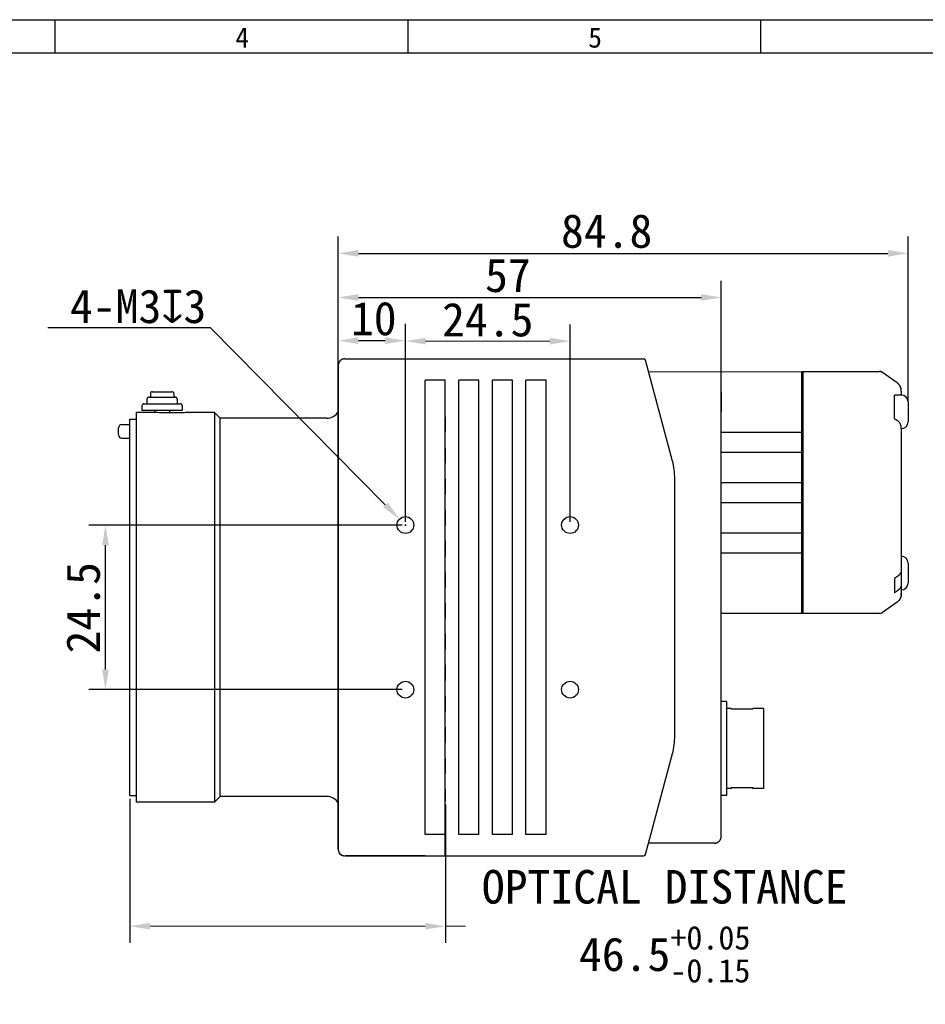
# Model space of a CAD drawing. Header units: millimetres. Extents: x 0 to 420, y 0 to 297.
# Tile 3 of 4: x 152 to 287, y 150 to 297. Entities that reach past the tile are written whole.
import ezdxf

# ---------------------------------------------------------------- set-up
doc = ezdxf.new("R2010")
doc.units = ezdxf.units.MM
doc.header["$LTSCALE"] = 23.1
doc.header["$PDMODE"] = 3
doc.header["$PDSIZE"] = 8
doc.linetypes.add('DASHED', pattern=[0.2, 0.1, -0.1])
doc.layers.get('0').update_dxf_attribs({"linetype": 'CONTINUOUS'})
doc.layers.get('Defpoints').update_dxf_attribs({"linetype": 'CONTINUOUS'})
doc.layers.add('00_COMPONENTS', color=7, linetype='CONTINUOUS')
doc.layers.add('51__DRAFT_DIMS', color=7, linetype='CONTINUOUS')
doc.styles.get("Standard").update_dxf_attribs({"font": 'simfang.ttf'})
doc.styles.add('TEXTSTYLE_3', font='simfang.ttf')
doc.dimstyles.new('DIMSTYLE_1', dxfattribs={"dimtxt": 5, "dimasz": 3, "dimexe": 2.5, "dimexo": 0.5, "dimgap": 0.75, "dimtad": 1, "dimdsep": 46, "dimtxsty": 'Standard', "dimblk": '_FILLED', "dimcen": 0.09, "dimazin": 2, "dimtp": 0.3, "dimtm": 0.3, "dimtfac": 1, "dimtofl": 0, "dimtmove": 0, "dimatfit": 3, "dimldrblk": '_FILLED', "dimfxl": 1, "dimtolj": 1, "dimarcsym": 0})
doc.dimstyles.new('DIMSTYLE_2', dxfattribs={"dimtxt": 5, "dimasz": 3, "dimexe": 2.5, "dimexo": 0.5, "dimgap": 0.75, "dimtad": 1, "dimdsep": 46, "dimtxsty": 'Standard', "dimblk": '_FILLED', "dimcen": 0.09, "dimclrt": 256, "dimazin": 2, "dimtp": 0.2, "dimtm": 0.2, "dimtfac": 1, "dimtofl": 0, "dimtmove": 0, "dimatfit": 3, "dimldrblk": '_FILLED', "dimfxl": 1, "dimtolj": 1, "dimarcsym": 0})
doc.dimstyles.new('DIMSTYLE_3', dxfattribs={"dimtxt": 5, "dimasz": 3, "dimexe": 2.5, "dimexo": 0.5, "dimtad": 1, "dimdsep": 46, "dimtxsty": 'Standard', "dimblk": '_FILLED', "dimcen": 0.09, "dimazin": 2, "dimtp": 0.1, "dimtm": 0.1, "dimtfac": 1, "dimtofl": 0, "dimtmove": 0, "dimatfit": 1, "dimldrblk": '_FILLED', "dimfxl": 1, "dimtolj": 1, "dimarcsym": 0})
doc.dimstyles.get("Standard").update_dxf_attribs({"dimtxt": 5, "dimasz": 3, "dimexe": 2.5, "dimexo": 0.5, "dimtad": 1, "dimdsep": 46, "dimtxsty": 'Standard', "dimblk": '_FILLED', "dimcen": 0.09, "dimclrd": 256, "dimazin": 2, "dimtol": 1, "dimtp": 0.01, "dimtm": 0.01, "dimtfac": 1, "dimtofl": 0, "dimtmove": 0, "dimatfit": 3, "dimldrblk": '_FILLED', "dimfxl": 1, "dimtfill": 1, "dimtfillclr": 256, "dimtolj": 1, "dimlwd": 18, "dimarcsym": 0})

# ---------------------------------------------------------------- blocks, each defined once
blk = doc.blocks.new('_FILLED')
at = {"color": 0, "linetype": 'ByBlock'}
blk.add_solid([(0, 0), (-1, 0.167), (-1, -0.167)], dxfattribs=at)
blk = doc.blocks.new('*D5')
at = {"layer": '51__DRAFT_DIMS', "color": 0, "lineweight": -2, "transparency": 16777216}
for p, q in [((209.11, 221.77), (162.48, 221.77)), ((164.98, 200.27), (164.98, 218.77)), ((209.11, 197.27), (162.48, 197.27))]:
    blk.add_line(p, q, dxfattribs=at)
at = {"layer": 'Defpoints', "color": 0, "transparency": 16777216}
for p in [(164.98, 221.77), (209.61, 221.77), (209.61, 197.27)]:
    blk.add_point(p, dxfattribs=at)
at = {"layer": '51__DRAFT_DIMS', "color": 0, "lineweight": -2, "transparency": 16777216, "xscale": 3, "yscale": 3, "zscale": 3}
for p, rotation in [((164.98, 221.77), 90), ((164.98, 197.27), 270)]:
    blk.add_blockref('_FILLED', p, dxfattribs=dict(at, rotation=rotation))
at = {"layer": '51__DRAFT_DIMS', "transparency": 16777216, "insert": (159.14, 209.46), "char_height": 5, "attachment_point": 2, "rotation": 90}
blk.add_mtext('\\A1;24.5', dxfattribs=at)
blk = doc.blocks.new('*D6')
at = {"layer": '51__DRAFT_DIMS', "color": 0, "lineweight": -2, "transparency": 16777216}
for p, q in [((180.61, 251.11), (156.41, 251.11)), ((206.62, 224.8), (180.61, 251.11)), ((209.52, 221.77), (209.7, 221.77)), ((209.61, 221.68), (209.61, 221.86))]:
    blk.add_line(p, q, dxfattribs=at)
at = {"layer": 'Defpoints', "color": 0, "transparency": 16777216}
for p in [(208.73, 222.66), (210.48, 220.88)]:
    blk.add_point(p, dxfattribs=at)
at = {"layer": '51__DRAFT_DIMS', "color": 0, "lineweight": -2, "transparency": 16777216, "xscale": 3, "yscale": 3, "zscale": 3, "rotation": 314.6733683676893}
blk.add_blockref('_FILLED', (208.73, 222.66), dxfattribs=at)
at = {"layer": '51__DRAFT_DIMS', "color": 0, "transparency": 16777216, "insert": (179.98, 256.84), "char_height": 5, "attachment_point": 3}
blk.add_mtext('\\A1;4-M3{\\fgdt|b0|i0|c134|p2;x}3', dxfattribs=at)
blk = doc.blocks.new('*D7')
at = {"layer": '51__DRAFT_DIMS', "color": 0, "lineweight": -2, "transparency": 16777216}
for p, q in [((199.61, 241.52), (199.61, 251.72)), ((209.61, 222.27), (209.61, 251.72)), ((206.61, 249.22), (202.61, 249.22))]:
    blk.add_line(p, q, dxfattribs=at)
at = {"layer": 'Defpoints', "color": 0, "transparency": 16777216}
for p in [(199.61, 249.22), (199.61, 241.02), (209.61, 221.77)]:
    blk.add_point(p, dxfattribs=at)
at = {"layer": '51__DRAFT_DIMS', "color": 0, "lineweight": -2, "transparency": 16777216, "xscale": 3, "yscale": 3, "zscale": 3, "rotation": 180}
blk.add_blockref('_FILLED', (199.61, 249.22), dxfattribs=at)
at = {"layer": '51__DRAFT_DIMS', "color": 0, "lineweight": -2, "transparency": 16777216, "xscale": 3, "yscale": 3, "zscale": 3}
blk.add_blockref('_FILLED', (209.61, 249.22), dxfattribs=at)
at = {"layer": '51__DRAFT_DIMS', "transparency": 16777216, "insert": (204.9, 255.03), "char_height": 5, "attachment_point": 2}
blk.add_mtext('\\A1;10', dxfattribs=at)
blk = doc.blocks.new('*D8')
at = {"layer": '51__DRAFT_DIMS', "color": 0, "lineweight": -2, "transparency": 16777216}
for p, q in [((199.61, 231.28), (199.61, 264.72)), ((284.4, 240.15), (284.4, 264.72)), ((202.61, 262.22), (281.4, 262.22))]:
    blk.add_line(p, q, dxfattribs=at)
at = {"layer": 'Defpoints', "color": 0, "transparency": 16777216}
for p in [(284.4, 262.22), (284.4, 239.65), (199.61, 230.78)]:
    blk.add_point(p, dxfattribs=at)
at = {"layer": '51__DRAFT_DIMS', "color": 0, "lineweight": -2, "transparency": 16777216, "xscale": 3, "yscale": 3, "zscale": 3, "rotation": 180}
blk.add_blockref('_FILLED', (199.61, 262.22), dxfattribs=at)
at = {"layer": '51__DRAFT_DIMS', "color": 0, "lineweight": -2, "transparency": 16777216, "xscale": 3, "yscale": 3, "zscale": 3}
blk.add_blockref('_FILLED', (284.4, 262.22), dxfattribs=at)
at = {"layer": '51__DRAFT_DIMS', "color": 0, "transparency": 16777216, "insert": (239.56, 268.05), "char_height": 5, "attachment_point": 2}
blk.add_mtext('\\A1;84.8', dxfattribs=at)
blk = doc.blocks.new('*D9')
at = {"layer": '51__DRAFT_DIMS', "color": 0, "lineweight": -2, "transparency": 16777216}
for p, q in [((199.61, 245.95), (199.61, 258.15)), ((256.6, 237.26), (256.6, 258.15)), ((202.61, 255.65), (253.6, 255.65))]:
    blk.add_line(p, q, dxfattribs=at)
at = {"layer": 'Defpoints', "color": 0, "transparency": 16777216}
for p in [(256.6, 255.65), (199.61, 245.45), (256.6, 236.76)]:
    blk.add_point(p, dxfattribs=at)
at = {"layer": '51__DRAFT_DIMS', "color": 0, "lineweight": -2, "transparency": 16777216, "xscale": 3, "yscale": 3, "zscale": 3, "rotation": 180}
blk.add_blockref('_FILLED', (199.61, 255.65), dxfattribs=at)
at = {"layer": '51__DRAFT_DIMS', "color": 0, "lineweight": -2, "transparency": 16777216, "xscale": 3, "yscale": 3, "zscale": 3}
blk.add_blockref('_FILLED', (256.6, 255.65), dxfattribs=at)
at = {"layer": '51__DRAFT_DIMS', "color": 0, "transparency": 16777216, "insert": (224.86, 261.46), "char_height": 5, "attachment_point": 2}
blk.add_mtext('\\A1;57', dxfattribs=at)
blk = doc.blocks.new('*D12')
at = {"color": 0, "lineweight": -2}
for p, q in [((168.61, 181.02), (168.61, 159.56)), ((215.55, 180.16), (215.55, 159.56))]:
    blk.add_line(p, q, dxfattribs=at)
at = {"lineweight": 18}
for p, q in [((171.61, 162.06), (212.55, 162.06)), ((215.55, 162.06), (218.55, 162.06))]:
    blk.add_line(p, q, dxfattribs=at)
at = {"layer": 'Defpoints', "color": 0}
for p in [(168.61, 181.52), (215.55, 180.66), (215.55, 162.06)]:
    blk.add_point(p, dxfattribs=at)
at = {"linetype": 'ByBlock', "lineweight": 18, "xscale": 3, "yscale": 3, "zscale": 3, "rotation": 180}
blk.add_blockref('_FILLED', (168.61, 162.06), dxfattribs=at)
at = {"linetype": 'ByBlock', "lineweight": 18, "xscale": 3, "yscale": 3, "zscale": 3}
blk.add_blockref('_FILLED', (215.55, 162.06), dxfattribs=at)
at = {"color": 0, "insert": (248.19, 162.06), "char_height": 5, "attachment_point": 5, "style": 'TEXTSTYLE_3', "bg_fill": 3, "box_fill_scale": 1.1, "bg_fill_color": 256, "bg_fill_true_color": 13158600, "bg_fill_transparency": 0}
blk.add_mtext('\\A1;OPTICAL DISTANCE\\P46.5{{\\H0.7x;\\S+0.05^ -0.15;}}', dxfattribs=at)
blk = doc.blocks.new('*D13')
at = {"color": 0, "lineweight": -2}
for p, q in [((209.61, 222.36), (209.61, 251.65)), ((234.11, 222.27), (234.11, 251.65))]:
    blk.add_line(p, q, dxfattribs=at)
at = {"lineweight": 18}
blk.add_line((212.61, 249.15), (231.11, 249.15), dxfattribs=at)
at = {"layer": 'Defpoints', "color": 0}
for p in [(234.11, 249.15), (209.61, 221.86), (234.11, 221.77)]:
    blk.add_point(p, dxfattribs=at)
at = {"linetype": 'ByBlock', "lineweight": 18, "xscale": 3, "yscale": 3, "zscale": 3, "rotation": 180}
blk.add_blockref('_FILLED', (209.61, 249.15), dxfattribs=at)
at = {"linetype": 'ByBlock', "lineweight": 18, "xscale": 3, "yscale": 3, "zscale": 3}
blk.add_blockref('_FILLED', (234.11, 249.15), dxfattribs=at)
at = {"color": 0, "insert": (221.86, 252.32), "char_height": 5, "attachment_point": 5, "bg_fill": 3, "box_fill_scale": 1.1, "bg_fill_color": 256, "bg_fill_true_color": 13158600, "bg_fill_transparency": 0}
blk.add_mtext('\\A1;24.5', dxfattribs=at)

msp = doc.modelspace()

# ---------------------------------------------------------------- linework, layer by layer
at = {"color": 7}
for p, q in [((0, 297), (420, 297)), ((157.49788, 291.99607), (157.49788, 296.996)), ((209.99717, 291.99607), (209.99717, 296.996)), ((262.49647, 291.99607), (262.49647, 296.996)), ((415, 292), (25, 292))]:
    msp.add_line(p, q, dxfattribs=at)
at = {"linetype": 'DASHED'}
msp.add_line((215.54591, 237.90176), (215.54591, 180.65742), dxfattribs=at)
at = {"layer": '00_COMPONENTS', "color": 7}
for p, q in [((200.01586, 246.33085), (200.00884, 246.32568)), ((200.02287, 246.33592), (200.01586, 246.33085)), ((200.0291, 246.34036), (200.02287, 246.33592)), ((200.03388, 246.34371), (200.0291, 246.34036)), ((200.03787, 246.34648), (200.03388, 246.34371)), ((200.04284, 246.34989), (200.03787, 246.34649)), ((200.59742, 246.52344), (200.50799, 246.51868)), ((200.60567, 246.52348), (245.04455, 246.52348)), ((200.6059, 246.52348), (200.60576, 246.52348)), ((249.35516, 231.29515), (245.33432, 246.30113)), ((199.60598, 245.53544), (199.60589, 245.52023)), ((199.60589, 245.52023), (199.60595, 245.48347)), ((199.60591, 173.53038), (199.60591, 245.52367)), ((199.60591, 245.51215), (199.60591, 245.45512)), ((199.60658, 245.56053), (199.60626, 245.5504)), ((215.54591, 243.32348), (212.54591, 243.32348)), ((220.54591, 243.32348), (217.54591, 243.32348)), ((225.54591, 243.32348), (222.54591, 243.32348)), ((230.54591, 243.32348), (227.54591, 243.32348)), ((245.84421, 244.60509), (268.59591, 244.62348)), ((256.5959, 243.5454), (256.5959, 243.62197)), ((256.59591, 241.68076), (256.59591, 243.62355)), ((268.59591, 244.42348), (268.79591, 244.62348)), ((268.59591, 208.62348), (268.59591, 244.62348)), ((268.79591, 244.62348), (280.14167, 244.62348)), ((268.79591, 208.62348), (268.79591, 244.62348)), ((282.77071, 242.94449), (280.6035, 244.47671)), ((283.38734, 241.86572), (283.37356, 241.97611)), ((283.39513, 241.73372), (283.38734, 241.86572)), ((171.15591, 240.52348), (171.15591, 239.82348)), ((171.45589, 240.82348), (175.35592, 240.82348)), ((171.65591, 241.32348), (171.65591, 240.82348)), ((171.95587, 241.62348), (174.85594, 241.62348)), ((175.15591, 241.32348), (175.15591, 240.82348)), ((175.65591, 240.52348), (175.65591, 239.82348)), ((256.59591, 241.62348), (256.59591, 238.637)), ((283.39591, 241.12348), (282.39591, 241.12348)), ((282.39591, 237.62482), (282.39591, 241.12348)), ((283.39578, 241.6937), (283.39513, 241.73372)), ((283.39591, 241.67886), (283.39591, 241.12348)), ((170.40591, 239.52348), (170.40591, 238.82348)), ((170.70591, 239.82348), (176.1059, 239.82348)), ((176.40591, 239.52348), (176.40591, 238.82348)), ((284.39591, 240.12348), (284.39591, 237.12348)), ((168.60591, 237.52348), (169.60591, 237.52348)), ((168.60591, 181.52371), (168.60591, 237.52325)), ((172.15591, 238.52348), (169.60591, 238.52348)), ((169.60591, 180.5235), (169.60591, 238.52346)), ((176.40587, 238.82348), (170.40594, 238.82348)), ((172.15594, 238.52348), (172.16254, 238.52321)), ((172.16252, 238.52321), (172.15594, 238.52348)), ((172.30591, 238.82348), (172.30591, 238.51743)), ((176.20591, 238.49653), (173.40591, 238.49653)), ((174.50591, 238.82348), (174.50591, 238.49653)), ((177.395, 238.52092), (177.45587, 238.52348)), ((181.20591, 238.52348), (177.45591, 238.52348)), ((181.20591, 238.52348), (181.20591, 180.52348)), ((182.05591, 237.67348), (181.20591, 238.52348)), ((182.05591, 181.37348), (182.05591, 237.67348)), ((197.90591, 237.67348), (182.05591, 237.67348)), ((256.59591, 180.49082), (256.59591, 238.55614)), ((282.39591, 237.62482), (282.73036, 237.38884)), ((166.90591, 235.22348), (166.90591, 236.22348)), ((167.40591, 236.72348), (168.60591, 236.72348)), ((283.39591, 236.13622), (283.39591, 211.5681)), ((167.40591, 234.72348), (168.60591, 234.72348)), ((256.59591, 235.62348), (268.59591, 235.62348)), ((256.59591, 232.62348), (268.59591, 232.62348)), ((249.69591, 190.34001), (249.69591, 228.70696)), ((256.59591, 228.12348), (268.59591, 228.12348)), ((256.59591, 225.12348), (268.59591, 225.12348)), ((256.59591, 220.62348), (268.59591, 220.62348)), ((256.59591, 217.62348), (268.59591, 217.62348)), ((284.39591, 216.12348), (284.39591, 213.12348)), ((282.81012, 214.09128), (282.39591, 213.79838)), ((282.81012, 214.09125), (282.39591, 213.79835)), ((282.39591, 213.79838), (282.39591, 211.67706)), ((282.81012, 211.96996), (282.39591, 211.67706)), ((282.81012, 211.96993), (282.39591, 211.67703)), ((282.77071, 210.30247), (280.6035, 208.77025)), ((268.59591, 208.62348), (256.59591, 208.62348)), ((268.59591, 208.82348), (268.79591, 208.62348)), ((280.14167, 208.62348), (268.79591, 208.62348)), ((257.39591, 195.52348), (256.59591, 195.52348)), ((257.39591, 195.52348), (257.39591, 181.52348)), ((258.09591, 194.47348), (257.39591, 194.47348)), ((258.09591, 194.47348), (258.09591, 194.36129)), ((261.29591, 194.36129), (258.09591, 194.36129)), ((262.89591, 194.47348), (261.29591, 194.47348)), ((261.29591, 194.36129), (261.29591, 194.47348)), ((262.89591, 194.47348), (262.89591, 182.57348)), ((258.09591, 182.57348), (257.39591, 182.57348)), ((258.09591, 182.68567), (261.29591, 182.68567)), ((258.09591, 182.68567), (258.09591, 182.57348)), ((261.29591, 182.57348), (261.29591, 182.68567)), ((262.89591, 182.57348), (261.29591, 182.57348)), ((168.60591, 181.52348), (169.60591, 181.52348)), ((181.20591, 180.52348), (169.60591, 180.52348)), ((182.05591, 181.37348), (181.20591, 180.52348)), ((197.90591, 181.37348), (182.05591, 181.37348)), ((257.39591, 181.52348), (256.59591, 181.52348)), ((256.59591, 175.42336), (256.59591, 180.41082)), ((215.54591, 172.52348), (215.54591, 175.82348)), ((255.59603, 174.42348), (245.79555, 174.42445)), ((255.59732, 174.42348), (255.64918, 174.4249)), ((199.60593, 173.58563), (199.60589, 173.52671)), ((199.60589, 173.52671), (199.60591, 173.5186)), ((199.60593, 173.53138), (199.6059, 173.53174)), ((199.6059, 173.52037), (199.60597, 173.51083)), ((199.60611, 173.50336), (199.60591, 173.52348)), ((200.24274, 172.59175), (200.32912, 172.56256)), ((200.32912, 172.56256), (200.41726, 172.54144)), ((200.38465, 172.54827), (200.38641, 172.54787)), ((200.41726, 172.54144), (200.50697, 172.52839)), ((212.54591, 172.52348), (200.60527, 172.52348)), ((215.54591, 172.52348), (217.54591, 172.52348)), ((220.54591, 172.52348), (222.54591, 172.52348)), ((225.54591, 172.52348), (227.54591, 172.52348))]:
    msp.add_line(p, q, dxfattribs=at)
for points in [[(200.151, 246.41407), (200.13972, 246.40822), (200.12856, 246.40225), (200.11751, 246.39616), (200.10657, 246.38995), (200.09574, 246.38362), (200.08502, 246.37717), (200.07442, 246.37061), (200.06393, 246.36394), (200.05356, 246.35716), (200.04331, 246.35028), (200.03317, 246.34329), (200.02315, 246.3362), (200.01325, 246.32901), (200.00347, 246.32172), (199.9938, 246.31433), (199.98426, 246.30685), (199.97484, 246.29928), (199.96554, 246.29163), (199.95636, 246.28388), (199.9473, 246.27605), (199.93837, 246.26814), (199.92956, 246.26014), (199.92087, 246.25207), (199.9123, 246.24392), (199.90386, 246.2357), (199.89554, 246.2274), (199.88735, 246.21903), (199.87928, 246.2106), (199.87133, 246.2021), (199.86351, 246.19353), (199.85581, 246.1849), (199.84824, 246.17621), (199.84079, 246.16747), (199.83347, 246.15866), (199.82626, 246.1498), (199.81919, 246.14089), (199.81224, 246.13193), (199.80541, 246.12292), (199.7987, 246.11386), (199.79212, 246.10475), (199.78567, 246.0956), (199.77933, 246.08641), (199.77312, 246.07718), (199.76703, 246.06791), (199.76107, 246.05861), (199.75522, 246.04927), (199.7495, 246.03989), (199.7439, 246.03049), (199.73842, 246.02105), (199.73306, 246.01159), (199.72782, 246.0021), (199.7227, 245.99259), (199.7177, 245.98305), (199.71282, 245.97349), (199.70806, 245.96391), (199.70342, 245.95431), (199.69889, 245.9447), (199.69448, 245.93507), (199.69019, 245.92542), (199.68601, 245.91577), (199.68194, 245.9061), (199.678, 245.89642), (199.67416, 245.88673), (199.67044, 245.87704), (199.66683, 245.86734), (199.66334, 245.85764), (199.65995, 245.84793), (199.65668, 245.83822), (199.65352, 245.82851), (199.65046, 245.8188), (199.64752, 245.8091), (199.64468, 245.7994), (199.64195, 245.7897), (199.63933, 245.78001), (199.63681, 245.77033), (199.6344, 245.76065), (199.63209, 245.75098), (199.62989, 245.74133), (199.62779, 245.73169), (199.62579, 245.72205), (199.62389, 245.71244), (199.62209, 245.70283), (199.62039, 245.69325), (199.61879, 245.68368), (199.61729, 245.67412), (199.61588, 245.66457), (199.61457, 245.65505), (199.61336, 245.64555), (199.61224, 245.63607), (199.61122, 245.62666), (199.6103, 245.61732), (199.60947, 245.60805), (199.60873, 245.5989), (199.60809, 245.58987), (199.60754, 245.58095), (199.60708, 245.5722), (199.6067, 245.56361), (199.60639, 245.55519), (199.60617, 245.54694), (199.60601, 245.53887), (199.60592, 245.53098)], [(199.94132, 246.27069), (199.9375, 246.26728), (199.93369, 246.26384), (199.92988, 246.26036), (199.92607, 246.25684), (199.92226, 246.25329), (199.91845, 246.24971), (199.91465, 246.24609), (199.91085, 246.24243), (199.90705, 246.23874), (199.90325, 246.23501), (199.89945, 246.23124), (199.89566, 246.22744), (199.89187, 246.22359), (199.88809, 246.21971), (199.8843, 246.21579), (199.88052, 246.21183), (199.87674, 246.20783), (199.87297, 246.20378), (199.8692, 246.1997), (199.86544, 246.19557), (199.86167, 246.19141), (199.85792, 246.1872), (199.85417, 246.18294), (199.85042, 246.17865), (199.84668, 246.17431), (199.84294, 246.16992), (199.83921, 246.16549), (199.83548, 246.16102), (199.83176, 246.15649), (199.82805, 246.15192), (199.82433, 246.1473), (199.82063, 246.14263), (199.81693, 246.13791), (199.81323, 246.13313), (199.80954, 246.1283), (199.80586, 246.12342), (199.80218, 246.11848), (199.7985, 246.11348), (199.79483, 246.10843), (199.79117, 246.10332), (199.78751, 246.09815), (199.78386, 246.09291), (199.78022, 246.08762), (199.77658, 246.08226), (199.77295, 246.07683), (199.76933, 246.07134), (199.76572, 246.06579), (199.76212, 246.06016), (199.75852, 246.05447), (199.75494, 246.04871), (199.75136, 246.04287), (199.7478, 246.03697), (199.74425, 246.03099), (199.74072, 246.02494), (199.7372, 246.01881), (199.73369, 246.01261), (199.7302, 246.00634), (199.72673, 245.99999), (199.72328, 245.99357), (199.71985, 245.98706), (199.71644, 245.98048), (199.71305, 245.97382), (199.70968, 245.96709), (199.70634, 245.96027), (199.70302, 245.95338), (199.69974, 245.94641), (199.69648, 245.93936), (199.69325, 245.93223), (199.69006, 245.92503), (199.68691, 245.91775), (199.68378, 245.9104), (199.6807, 245.90297), (199.67766, 245.89546), (199.67466, 245.88789), (199.6717, 245.88024), (199.66879, 245.87252), (199.66593, 245.86473), (199.66311, 245.85687), (199.66034, 245.84894), (199.65763, 245.84094), (199.65497, 245.83287), (199.65236, 245.82474), (199.6498, 245.81654), (199.64731, 245.80827), (199.64487, 245.79994), (199.6425, 245.79155), (199.64019, 245.7831), (199.63794, 245.77458), (199.63575, 245.766), (199.63363, 245.75736), (199.63158, 245.74865), (199.6296, 245.73989), (199.62768, 245.73105), (199.62583, 245.72215), (199.62406, 245.71319), (199.62236, 245.70416), (199.62073, 245.69506), (199.61918, 245.6859), (199.6177, 245.67667), (199.6163, 245.66737), (199.61499, 245.658), (199.61375, 245.64857), (199.6126, 245.63907), (199.61153, 245.62949), (199.61055, 245.61985), (199.60966, 245.61014), (199.60886, 245.60036), (199.60815, 245.59051), (199.60753, 245.58059), (199.60701, 245.57059)], [(200.00661, 246.32401), (199.93565, 246.26561), (199.87014, 246.20071), (199.81068, 246.12979), (199.75786, 246.0534), (199.7122, 245.97214)], [(200.00884, 246.32568), (200.00528, 246.32301), (200.00167, 246.32029), (199.99803, 246.31751), (199.99436, 246.31469), (199.99066, 246.31182), (199.98694, 246.3089), (199.98319, 246.30593), (199.97943, 246.30292), (199.97564, 246.29986), (199.97185, 246.29677), (199.96805, 246.29363), (199.96423, 246.29046), (199.96041, 246.28725), (199.95659, 246.284), (199.95277, 246.28072), (199.94895, 246.27741), (199.94513, 246.27407), (199.94132, 246.27069)], [(200.50799, 246.51868), (200.41902, 246.50586), (200.33124, 246.48502), (200.24537, 246.45623), (200.16216, 246.41963), (200.08234, 246.37546), (200.00661, 246.32401)], [(200.08773, 246.37876), (200.06694, 246.36581), (200.05153, 246.35575), (200.04133, 246.34886)], [(199.6075, 245.58056), (199.60637, 245.55544), (199.60592, 245.53525), (199.60585, 245.52297)], [(199.71219, 245.97213), (199.69274, 245.93108), (199.67583, 245.89087), (199.66128, 245.85166), (199.64893, 245.81372), (199.63857, 245.77705), (199.62992, 245.74139), (199.62278, 245.70654), (199.6171, 245.67285), (199.61278, 245.6408), (199.6096, 245.60981), (199.6075, 245.58056)], [(255.64918, 174.4249), (255.70027, 174.42894), (255.75047, 174.4355), (255.79963, 174.44445), (255.84767, 174.45569), (255.89454, 174.46911), (255.94014, 174.48459), (255.9844, 174.50203), (256.02728, 174.5213), (256.06872, 174.54231), (256.10866, 174.56494), (256.14709, 174.58909), (256.18397, 174.61465), (256.21926, 174.64153), (256.25296, 174.66962), (256.28504, 174.69883), (256.31549, 174.72906), (256.34432, 174.76023), (256.37152, 174.79225), (256.39708, 174.82502), (256.42103, 174.85849), (256.44336, 174.89257), (256.46408, 174.92717), (256.4832, 174.96222), (256.50077, 174.99771), (256.51676, 175.03351), (256.53112, 175.06931), (256.5439, 175.10508), (256.55513, 175.1407), (256.56478, 175.17578), (256.57294, 175.21022), (256.57971, 175.24397), (256.58511, 175.27664), (256.58933, 175.30856), (256.59241, 175.33931), (256.59439, 175.36728), (256.59549, 175.39249), (256.59594, 175.41488), (256.59598, 175.42389)], [(199.60597, 173.51083), (199.6061, 173.50292), (199.6063, 173.49488)], [(199.60982, 173.43487), (199.61066, 173.42588), (199.61159, 173.41683), (199.61261, 173.4077)], [(199.61261, 173.4077), (199.61372, 173.39854), (199.61492, 173.38935), (199.61621, 173.38012), (199.61759, 173.37088), (199.61906, 173.36162), (199.62063, 173.35234), (199.62229, 173.34304), (199.62404, 173.33372), (199.62589, 173.32439), (199.62784, 173.31503), (199.62988, 173.30566), (199.63202, 173.29627), (199.63426, 173.28687), (199.6366, 173.27745), (199.63904, 173.26802), (199.64159, 173.25859), (199.64423, 173.24914), (199.64698, 173.23969), (199.64983, 173.23022), (199.65278, 173.22076), (199.65584, 173.21128), (199.65901, 173.20181), (199.66228, 173.19233), (199.66566, 173.18286), (199.66914, 173.17338), (199.67274, 173.16391), (199.67644, 173.15444), (199.68025, 173.14498), (199.68417, 173.13553), (199.68821, 173.12608), (199.69235, 173.11664), (199.6966, 173.10722), (199.70097, 173.09781), (199.70545, 173.08841), (199.71004, 173.07903), (199.71475, 173.06966), (199.71957, 173.06032), (199.72451, 173.05099), (199.72955, 173.04169), (199.73472, 173.03241), (199.74, 173.02316), (199.74539, 173.01394), (199.7509, 173.00474), (199.75653, 172.99558), (199.76228, 172.98645), (199.76814, 172.97735), (199.77411, 172.96829), (199.78021, 172.95926), (199.78642, 172.95028), (199.79275, 172.94133), (199.7992, 172.93243), (199.80576, 172.92357), (199.81244, 172.91476), (199.81924, 172.906), (199.82616, 172.89729), (199.83319, 172.88863), (199.84034, 172.88002)], [(199.7122, 173.07482), (199.75735, 172.99437), (199.80963, 172.91855), (199.86855, 172.84797), (199.93359, 172.78321), (200.00417, 172.72478), (200.07966, 172.67315), (200.15942, 172.62869), (200.24274, 172.59175)], [(199.84034, 172.88002), (199.84761, 172.87147), (199.855, 172.86298), (199.8625, 172.85455), (199.87012, 172.84617), (199.87786, 172.83786), (199.88571, 172.82962), (199.89368, 172.82144), (199.90177, 172.81333), (199.90997, 172.80529), (199.91829, 172.79732), (199.92672, 172.78943), (199.93527, 172.78162), (199.94393, 172.77388), (199.9527, 172.76622), (199.96159, 172.75865), (199.97059, 172.75116), (199.9797, 172.74375), (199.98892, 172.73643), (199.99825, 172.72921), (200.0077, 172.72207), (200.01725, 172.71503), (200.02691, 172.70808), (200.03668, 172.70123), (200.04655, 172.69448), (200.05654, 172.68784), (200.06662, 172.68129), (200.07682, 172.67485), (200.08711, 172.66852), (200.09751, 172.6623), (200.10801, 172.65619), (200.11861, 172.65019), (200.1293, 172.6443), (200.1401, 172.63854), (200.151, 172.63289)]]:
    msp.add_lwpolyline(points, dxfattribs=at)
for centre in [(209.60591, 221.77348), (209.60591, 221.77348), (234.10591, 221.77348), (209.60591, 197.27348), (209.60591, 197.27348), (234.10591, 197.27348)]:
    msp.add_circle(centre, 1.25, dxfattribs=at)
for centre, radius, start, end in [((245.04455, 246.22348), 0.3, 15, 90), ((280.14167, 243.82348), 0.8, 54.7396893, 90), ((280.14161, 243.82473), 0.79875, 86.0099999, 89.9932168), ((280.1403, 243.81782), 0.80574, 66.5608348, 85.9510387), ((280.1413, 243.82303), 0.80056, 62.5637357, 66.4783043), ((280.14128, 243.82297), 0.80062, 62.501076, 66.3620445), ((280.14012, 243.82069), 0.80318, 61.6084899, 62.5657089), ((280.14016, 243.82075), 0.8031, 58.6478826, 61.6990688), ((280.14074, 243.82162), 0.80206, 58.6972291, 61.0104519), ((280.14285, 243.82505), 0.79804, 54.7434117, 58.6993051), ((280.14261, 243.82472), 0.79845, 54.7437322, 58.6500845), ((281.81906, 241.59562), 1.65079, 49.0342654, 54.7966611), ((281.89607, 241.68623), 1.53187, 46.6029631, 48.9872351), ((281.94158, 241.73404), 1.46587, 42.8205832, 46.6113188), ((281.98228, 241.77199), 1.41023, 39.6660531, 42.8137621), ((282.00955, 241.79464), 1.37477, 36.3404888, 39.6647329), ((282.02831, 241.80846), 1.35148, 32.0744534, 36.3399405), ((282.03312, 241.81157), 1.34575, 29.7301783, 32.0710028), ((282.01932, 241.80406), 1.36146, 23.1421638, 29.7168567), ((281.98789, 241.79016), 1.39582, 21.6933817, 23.159646), ((281.94525, 241.77375), 1.4415, 16.7551801, 21.6728061), ((281.87022, 241.75082), 1.51996, 13.7274515, 16.7675178), ((281.8096, 241.73549), 1.58248, 10.6991003, 14.9815497), ((281.80942, 241.73546), 1.58266, 10.6996558, 14.9679649), ((281.79221, 241.73182), 1.60025, 10.7126742, 13.7256273), ((281.64095, 241.70465), 1.75393, 5.0547007, 10.6667178), ((281.71496, 241.71696), 1.67891, 8.8805774, 10.7209301), ((281.60414, 241.70036), 1.79096, 5.0870809, 8.8578137), ((281.50438, 241.69054), 1.89121, 4.5597895, 5.1158406), ((281.50684, 241.69076), 1.88873, 4.657329, 5.1156342), ((281.36092, 241.68079), 2.03499, 359.945786, 4.6034874), ((281.3581, 241.68071), 2.03781, 359.9479273, 4.50831), ((171.45591, 240.52348), 0.3, 90, 180), ((171.95591, 241.32348), 0.3, 90, 180), ((174.85591, 241.32348), 0.3, 0, 90), ((175.35591, 240.52348), 0.3, 0, 90), ((283.39591, 240.12348), 1, 0, 90), ((170.70591, 239.52348), 0.3, 90, 180), ((176.10591, 239.52348), 0.3, 0, 90), ((197.90591, 239.67348), 2, 270, 328.2905638), ((167.40591, 236.22348), 0.5, 90, 180), ((283.39591, 237.12348), 1, 270, 360), ((167.40591, 235.22348), 0.5, 180, 270), ((239.69591, 228.70696), 10, 0, 15), ((283.39591, 216.12348), 1, 0, 90), ((283.39591, 213.12348), 1, 270, 360), ((281.86525, 211.49753), 1.52512, 343.236191, 346.6982503), ((281.37403, 211.56581), 2.02187, 354.9484859, 0.0648182), ((280.14167, 209.42348), 0.8, 270, 305.2603107), ((280.14015, 209.42623), 0.80313, 298.3009319, 301.3498579), ((280.14043, 209.42588), 0.80269, 298.3847344, 301.3330072), ((280.14074, 209.42533), 0.80205, 298.9895445, 301.3164573), ((280.14259, 209.42227), 0.79848, 301.3036089, 305.2562673), ((280.14286, 209.4219), 0.79802, 301.3144002, 305.2566115), ((280.14269, 209.42222), 0.79838, 301.3310729, 305.2566006), ((239.69591, 190.34001), 10, 345, 0), ((197.90591, 179.37348), 2, 31.7094362, 90), ((200.60591, 173.52348), 1, 180, 257.320634)]:
    msp.add_arc(centre, radius, start, end, dxfattribs=at)
for points in [[(280.46229, 244.55642), (280.36227, 244.60019), (280.25088, 244.62347), (280.14171, 244.62348)], [(283.36457, 242.02928), (283.29426, 242.40043), (283.10349, 242.70922), (282.77071, 242.94449)], [(283.39591, 211.5681), (283.39591, 211.03834), (283.20328, 210.60829), (282.77071, 210.30247)]]:
    msp.add_open_spline(points, degree=3, dxfattribs=at)
for points, knots in [([(173.40591, 238.49653), (173.25549, 238.49653), (172.84055, 238.49978), (172.42573, 238.51182), (172.16146, 238.52324)], [0, 0, 0, 0, 0.362516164, 1, 1, 1, 1]), ([(177.45587, 238.52348), (177.42419, 238.52128), (177.35391, 238.51967), (177.2319, 238.5144), (177.00646, 238.50728), (176.66005, 238.49888), (176.3654, 238.49653), (176.20591, 238.49653)], [0, 0, 0, 0, 0.076184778, 0.168600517, 0.293046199, 0.617321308, 1, 1, 1, 1]), ([(283.28806, 236.75479), (283.2761, 236.78552), (283.24666, 236.84563), (283.1762, 236.96273), (283.06539, 237.10075), (282.90994, 237.25441), (282.79213, 237.34516), (282.73036, 237.38884)], [0, 0, 0, 0, 0.115726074, 0.23422045, 0.479276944, 0.73446434, 1, 1, 1, 1]), ([(283.39591, 236.13622), (283.39591, 236.18831), (283.38852, 236.39801), (283.34539, 236.60773), (283.28806, 236.75479)], [0, 0, 0, 0, 0.248110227, 1, 1, 1, 1]), ([(283.39591, 215.09126), (283.3959, 214.99843), (283.36887, 214.80843), (283.2511, 214.53865), (283.06186, 214.29252), (282.89945, 214.15444), (282.81012, 214.09128)], [0, 0, 0, 0, 0.231663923, 0.471879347, 0.726949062, 1, 1, 1, 1]), ([(283.39591, 215.09126), (283.39591, 214.99843), (283.36888, 214.80841), (283.2511, 214.53862), (283.06186, 214.2925), (282.89945, 214.15441), (282.81012, 214.09125)], [0, 0, 0, 0, 0.231678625, 0.471889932, 0.726954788, 1, 1, 1, 1]), ([(283.39591, 212.96993), (283.3959, 212.87711), (283.36887, 212.68711), (283.2511, 212.41732), (283.06186, 212.1712), (282.89945, 212.03312), (282.81012, 211.96996)], [0, 0, 0, 0, 0.231663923, 0.471879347, 0.726949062, 1, 1, 1, 1]), ([(283.39591, 212.96993), (283.39591, 212.87711), (283.36888, 212.68709), (283.2511, 212.4173), (283.06186, 212.17117), (282.89945, 212.03309), (282.81012, 211.96993)], [0, 0, 0, 0, 0.231678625, 0.471889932, 0.726954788, 1, 1, 1, 1])]:
    msp.add_open_spline(points, degree=3, knots=knots, dxfattribs=at)

# ---------------------------------------------------------------- texts
at = {"color": 3, "style": 'TEXTSTYLE_3'}
for s, p in [('4', (184.31614, 292.84306)), ('5', (236.81544, 292.84306))]:
    msp.add_text(s, height=2.99996, dxfattribs=at).set_placement(p)

# ---------------------------------------------------------------- dimensions: what is measured, and where the dimension line sits
at = {"layer": '51__DRAFT_DIMS', "color": 0}
for base, p1, p2, text, picture, middle in [((284.39591, 262.2175), (199.60591, 230.77718), (284.39591, 239.65336), '84.8', '*D8', (239.56192, 262.2175)), ((256.59588, 255.65345), (199.60591, 245.45465), (256.59588, 236.76355), '57', '*D9', (224.85609, 255.65345))]:
    dim = msp.add_linear_dim(base=base, p1=p1, p2=p2, text=text, dimstyle='DIMSTYLE_1', dxfattribs=at)
    dim.commit()
    dim.dimension.update_dxf_attribs({"geometry": picture, "text_midpoint": middle, "dimtype": 160})
dim = msp.add_diameter_dim_2p(p1=(210.48474, 220.88457), p2=(208.72707, 222.66239), text='4-M3{\\fgdt|b0|i0|c134|p2;x}3', dimstyle='DIMSTYLE_3', override={"dimtih": 1, "dimtoh": 1, "dimpost": '<>'}, dxfattribs=at)
dim.commit()
dim.dimension.update_dxf_attribs({"geometry": '*D6', "text_midpoint": (168.197, 251.10652), "dimtype": 163})
for base, p1, p2, angle, picture, middle in [((199.60591, 249.22023), (209.60591, 221.77348), (199.60591, 241.02348), 180, '*D7', (204.89729, 249.22023)), ((164.97882, 221.77348), (209.60591, 197.27348), (209.60591, 221.77348), 90, '*D5', (164.97882, 209.46196))]:
    dim = msp.add_linear_dim(base=base, p1=p1, p2=p2, angle=angle, dimstyle='DIMSTYLE_2', dxfattribs=at)
    dim.commit()
    dim.dimension.update_dxf_attribs({"geometry": picture, "text_midpoint": middle, "dimtype": 160})

# ---------------------------------------------------------------- next in the draw order: dimensions: what is measured, and where the dimension line sits
dim = msp.add_linear_dim(base=(215.54591, 162.06448), p1=(168.60591, 181.52371), p2=(215.54591, 180.65742), text='OPTICAL DISTANCE\\P46.5{{\\H0.7x;\\S+0.05^ -0.15;}}', dimstyle='Standard', override={"dimtad": 0, "dimtih": 1, "dimtoh": 1, "dimdec": 4, "dimzin": 0, "dimtxsty": 'TEXTSTYLE_3', "dimcen": 3.78, "dimadec": 0, "dimazin": 0, "dimtdec": 4, "dimtzin": 0})
dim.commit()
dim.dimension.update_dxf_attribs({"geometry": '*D12', "text_midpoint": (248.18519, 162.06448), "dimtype": 160})

# ---------------------------------------------------------------- next in the draw order: linework, layer by layer
at = {"layer": '00_COMPONENTS', "color": 7}
for p, q in [((212.54591, 175.72348), (212.54591, 243.32348)), ((215.54591, 175.72348), (215.54591, 243.32348)), ((217.54591, 175.72348), (217.54591, 243.32348)), ((220.54591, 175.72348), (220.54591, 243.32348)), ((222.54591, 175.72348), (222.54591, 243.32348)), ((225.54591, 175.72348), (225.54591, 243.32348)), ((227.54591, 175.72348), (227.54591, 243.32348)), ((230.54591, 175.72348), (230.54591, 243.32348)), ((245.33432, 172.74583), (249.35516, 187.75181)), ((215.54591, 175.72348), (212.54591, 175.72348)), ((220.54591, 175.72348), (217.54591, 175.72348)), ((225.54591, 175.72348), (222.54591, 175.72348)), ((230.54591, 175.72348), (227.54591, 175.72348)), ((200.20611, 172.60688), (200.21118, 172.60468)), ((200.21118, 172.60468), (200.21574, 172.60274)), ((200.60591, 172.52348), (245.04455, 172.52348))]:
    msp.add_line(p, q, dxfattribs=at)
for points in [[(199.60604, 245.5402), (199.60592, 245.52992), (199.60591, 173.52348)], [(199.7153, 173.06866), (199.75407, 172.99964), (199.7969, 172.93566), (199.8431, 172.87682), (199.89207, 172.82314), (199.94318, 172.7746), (199.99577, 172.73117), (200.04927, 172.69271), (200.10322, 172.659), (200.15717, 172.62981)], [(199.71532, 173.06867), (199.71873, 173.06205), (199.72218, 173.05547), (199.72568, 173.04893), (199.72921, 173.04243), (199.73279, 173.03597), (199.7364, 173.02955), (199.74005, 173.02318), (199.74374, 173.01684), (199.74747, 173.01055), (199.75124, 173.0043), (199.75504, 172.99809), (199.75888, 172.99193), (199.76275, 172.9858), (199.76666, 172.97972), (199.77061, 172.97368), (199.77458, 172.96769), (199.77859, 172.96173), (199.78264, 172.95582), (199.78671, 172.94996), (199.79082, 172.94413), (199.79496, 172.93836), (199.79913, 172.93262), (199.80333, 172.92693), (199.80756, 172.92128), (199.81181, 172.91568), (199.8161, 172.91012), (199.82041, 172.9046), (199.82475, 172.89913), (199.82912, 172.89371), (199.83352, 172.88833), (199.83794, 172.88299), (199.84238, 172.8777), (199.84685, 172.87245), (199.85134, 172.86725), (199.85586, 172.86209), (199.8604, 172.85698), (199.86496, 172.85191), (199.86955, 172.84689), (199.87415, 172.84191), (199.87878, 172.83697), (199.88343, 172.83208), (199.88809, 172.82724), (199.89278, 172.82244), (199.89748, 172.81769), (199.90221, 172.81298), (199.90695, 172.80832), (199.9117, 172.8037), (199.91648, 172.79912), (199.92127, 172.79459), (199.92607, 172.79011), (199.9309, 172.78567), (199.93573, 172.78127), (199.94058, 172.77692), (199.94545, 172.77262), (199.95032, 172.76836), (199.95521, 172.76414), (199.96011, 172.75997)], [(199.96011, 172.75997), (199.96503, 172.75584), (199.96995, 172.75175), (199.97488, 172.74771), (199.97983, 172.74372), (199.98478, 172.73976), (199.98975, 172.73586), (199.99472, 172.73199), (199.9997, 172.72817), (200.00469, 172.72439), (200.00968, 172.72066), (200.01469, 172.71697), (200.01969, 172.71332), (200.02471, 172.70972), (200.02973, 172.70615), (200.03475, 172.70264), (200.03978, 172.69916), (200.04481, 172.69572), (200.04985, 172.69233), (200.05489, 172.68898), (200.05993, 172.68568), (200.06498, 172.68241), (200.07003, 172.67918), (200.07507, 172.676), (200.08012, 172.67286), (200.08517, 172.66976), (200.09022, 172.6667), (200.09527, 172.66368), (200.10032, 172.6607), (200.10537, 172.65777), (200.11041, 172.65487), (200.11545, 172.65201), (200.1205, 172.64919), (200.12553, 172.64641), (200.13057, 172.64367), (200.1356, 172.64097), (200.14063, 172.63831), (200.14565, 172.63569), (200.15067, 172.63311), (200.15568, 172.63056)], [(200.15568, 172.63056), (200.16069, 172.62805), (200.16569, 172.62559), (200.17063, 172.62318), (200.17553, 172.62083), (200.18037, 172.61854), (200.18509, 172.61633), (200.18973, 172.61419), (200.19426, 172.61213), (200.19848, 172.61024), (200.20611, 172.60688)]]:
    msp.add_lwpolyline(points, dxfattribs=at)
msp.add_arc((245.04455, 172.82348), 0.3, 270, 345, dxfattribs=at)

# ---------------------------------------------------------------- next in the draw order: dimensions: what is measured, and where the dimension line sits
dim = msp.add_linear_dim(base=(234.10591, 249.14931), p1=(209.60591, 221.86348), p2=(234.10591, 221.77348), text='24.5', dimstyle='Standard')
dim.commit()
dim.dimension.update_dxf_attribs({"geometry": '*D13', "text_midpoint": (221.85591, 252.31717)})

doc.saveas('drawing.dxf')
